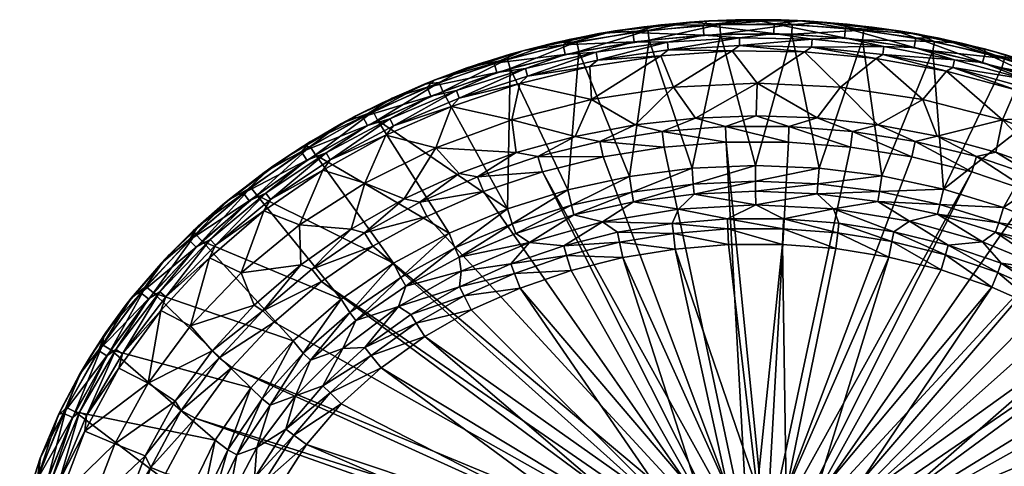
# Model space of a CAD drawing. Header units: inches. Extents: x -273 to 272, y -225 to 225.
# Tile 7 of 9: x -268 to 90, y 63 to 225. Entities that reach past the tile are written whole.
import ezdxf

# ---------------------------------------------------------------- set-up
doc = ezdxf.new("R2010")
doc.units = ezdxf.units.IN
doc.header["$MEASUREMENT"] = 0
doc.layers.add('Layer 1', color=7, linetype='Continuous')

# ---------------------------------------------------------------- blocks, each defined once
blk = doc.blocks.new('Wind-R')
at = {"color": 9, "true_color": 0xc0c0c0}
mesh = blk.add_polyface(dxfattribs=at)
corners = [(-64.82, 213.44, -128), (-46.41, 168.03, -128), (-39.27, 217.61, -128), (-52.25, 220.82, -93.5), (-41.15, 222.42, -123), (-17.56, 224.53, -93.5), (-17.56, 224.53, -34.5), (-34.99, 223.14, -5), (-52.25, 220.82, -34.5), (-52.25, 220.82, -64), (-73.75, 216.6, -123), (-57.55, 219.93, -123), (-51.71, 220.91, -5), (-17.56, 224.53, -64), (-85.67, 213.59, -64), (-68.33, 217.81, -5), (-85.67, 213.59, -93.5), (-32.6, 216.86), (-58.53, 213.15), (-44.75, 216.9), (-69.85, 212.37), (-19.43, 219.42), (-35.04, 211.87, -3.29), (-30.35, 200.45, -35.86), (-60.24, 195.96, -35.86), (-60.81, 207.93, -3.29), (-44.34, 186.75, -68.42), (-22.45, 189.24, -68.42), (-66.12, 182.56, -68.42), (-58.01, 210.33, -0.9), (-32.31, 214, -0.9), (-70.58, 215.82, -1.46), (-45.23, 220.4, -1.46), (-19.65, 222.95, -1.46), (-34.47, 184.39, -73.19), (-65.53, 216.9, -126.54), (-39.73, 221.12, -126.54), (-24.55, 224.08, -123)]
mesh.append_faces([[corners[k] for k in face] for face in [(0, 1, 2), (3, 4, 5), (6, 7, 8), (6, 8, 9), (10, 11, 3), (4, 3, 11), (8, 7, 12), (9, 3, 13), (8, 14, 9), (8, 12, 15), (9, 16, 3), (17, 18, 19), (19, 18, 20), (21, 17, 19), (22, 23, 24), (22, 24, 25), (26, 23, 27), (28, 24, 26), (24, 23, 26), (18, 17, 29), (29, 17, 30), (29, 22, 25), (30, 22, 29), (31, 12, 32), (31, 19, 20), (32, 19, 31), (21, 19, 32), (32, 12, 7), (33, 32, 7), (15, 12, 31), (26, 27, 34), (35, 11, 10), (11, 35, 36), (35, 0, 36), (0, 2, 36), (36, 4, 11), (36, 37, 4)]], dxfattribs={"color": 9})
mesh = blk.add_polyface(dxfattribs=at)
corners = [(-23.61, 170.98, -128), (-0.54, 172, -128), (-13.35, 219.72, -128), (-39.27, 217.61, -128), (12.62, 219.75, -128), (-17.56, 224.53, -64), (17.56, 224.53, -34.5), (-17.56, 224.53, -34.5), (-17.56, 224.53, -93.5), (-41.15, 222.42, -123), (-24.55, 224.08, -123), (-1.21, 225, -5), (-7.91, 224.91, -123), (17.56, 224.53, -93.5), (-18.17, 224.5, -5), (-34.99, 223.14, -5), (17.56, 224.53, -64), (-52.25, 220.82, -64), (-52.25, 220.82, -93.5), (-6.42, 218.44), (-32.6, 216.86), (-19.43, 219.42), (6.11, 219.94), (-9.03, 213.67, -3.29), (-30.35, 200.45, -35.86), (-35.04, 211.87, -3.29), (0, 201.95, -35.86), (-22.45, 189.24, -68.42), (-0.39, 190.1, -68.42), (-6.36, 215.57, -0.9), (-32.31, 214, -0.9), (-19.65, 222.95, -1.46), (6.18, 223.48, -1.46), (-45.23, 220.4, -1.46), (-11.55, 186.21, -73.19), (-34.47, 184.39, -73.19), (11.56, 186.21, -73.19), (-13.52, 223.26, -126.54), (-39.73, 221.12, -126.54), (12.75, 223.29, -126.54), (8.74, 224.89, -123)]
mesh.append_faces([[corners[k] for k in face] for face in [(0, 1, 2), (3, 0, 2), (2, 1, 4), (5, 6, 7), (8, 9, 10), (7, 6, 11), (12, 13, 8), (12, 8, 10), (7, 14, 15), (5, 8, 16), (5, 7, 17), (14, 7, 11), (5, 18, 8), (19, 20, 21), (22, 19, 21), (23, 24, 25), (23, 26, 24), (24, 26, 27), (26, 28, 27), (29, 30, 19), (30, 20, 19), (30, 23, 25), (29, 23, 30), (31, 32, 22), (31, 21, 33), (31, 22, 21), (32, 31, 11), (31, 14, 11), (31, 15, 14), (27, 34, 35), (28, 36, 34), (34, 27, 28), (2, 37, 3), (37, 38, 3), (2, 39, 37), (37, 12, 10), (38, 37, 10), (12, 37, 40)]], dxfattribs={"color": 9})
mesh = blk.add_polyface(dxfattribs=at)
corners = [(-0.54, 172, -128), (22.51, 171.08, -128), (12.62, 219.75, -128), (38.37, 217.73, -128), (17.56, 224.53, -93.5), (25.33, 224.03, -123), (41.78, 222.34, -123), (17.56, 224.53, -64), (52.25, 220.82, -34.5), (17.56, 224.53, -34.5), (-7.91, 224.91, -123), (8.74, 224.89, -123), (15.78, 224.62, -5), (-1.21, 225, -5), (52.25, 220.82, -64), (-17.56, 224.53, -64), (32.76, 223.37, -5), (-17.56, 224.53, -93.5), (19.97, 217.88), (-6.42, 218.44), (6.11, 219.94), (31.74, 218.44), (30.35, 200.45, -35.86), (0, 201.95, -35.86), (17.22, 213.34, -3.29), (-9.03, 213.67, -3.29), (43.24, 210.85, -3.29), (21.79, 189.29, -68.42), (-0.39, 190.1, -68.42), (-6.36, 215.57, -0.9), (19.8, 215.02, -0.9), (46.09, 215.2), (6.18, 223.48, -1.46), (32.12, 221.96, -1.46), (11.56, 186.21, -73.19), (34.68, 184.37, -73.19), (38.78, 221.23, -126.54), (12.75, 223.29, -126.54), (-13.52, 223.26, -126.54), (-13.35, 219.72, -128)]
mesh.append_faces([[corners[k] for k in face] for face in [(0, 1, 2), (2, 1, 3), (4, 5, 6), (7, 8, 9), (10, 11, 4), (5, 4, 11), (9, 12, 13), (7, 4, 14), (7, 9, 15), (12, 9, 16), (4, 7, 17), (18, 19, 20), (21, 18, 20), (22, 23, 24), (23, 25, 24), (26, 22, 24), (27, 28, 23), (23, 22, 27), (29, 18, 30), (29, 19, 18), (29, 24, 25), (30, 24, 29), (24, 30, 26), (30, 18, 31), (21, 32, 33), (20, 32, 21), (33, 12, 16), (32, 13, 12), (33, 32, 12), (34, 27, 35), (27, 34, 28), (2, 36, 37), (11, 38, 37), (3, 36, 2), (2, 37, 39), (37, 5, 11), (37, 36, 5)]], dxfattribs={"color": 9})
mesh = blk.add_polyface(dxfattribs=at)
corners = [(45.4, 168.2, -128), (38.37, 217.73, -128), (22.51, 171.08, -128), (63.84, 213.65, -128), (74.33, 216.47, -123), (52.25, 220.82, -93.5), (58.11, 219.82, -123), (41.78, 222.34, -123), (17.56, 224.53, -93.5), (32.76, 223.37, -5), (17.56, 224.53, -34.5), (52.25, 220.82, -34.5), (85.67, 213.59, -34.5), (52.25, 220.82, -64), (49.58, 221.25, -5), (85.67, 213.59, -64), (17.56, 224.53, -64), (66.23, 218.25, -5), (46.09, 215.2), (19.97, 217.88), (31.74, 218.44), (71.77, 210.4), (57.06, 214.93), (30.35, 200.45, -35.86), (43.24, 210.85, -3.29), (60.24, 195.96, -35.86), (68.81, 206.25, -3.29), (43.85, 186.82, -68.42), (65.52, 182.69, -68.42), (21.79, 189.29, -68.42), (19.8, 215.02, -0.9), (45.68, 212.36, -0.9), (71.12, 207.61, -0.9), (32.12, 221.96, -1.46), (57.69, 218.41, -1.46), (34.68, 184.37, -73.19), (64.52, 217.11, -126.54), (38.78, 221.23, -126.54), (25.33, 224.03, -123)]
mesh.append_faces([[corners[k] for k in face] for face in [(0, 1, 2), (1, 0, 3), (4, 5, 6), (7, 5, 8), (9, 10, 11), (12, 11, 13), (7, 6, 5), (11, 14, 9), (13, 5, 15), (13, 11, 16), (14, 11, 17), (5, 13, 8), (18, 19, 20), (21, 18, 22), (22, 18, 20), (23, 24, 25), (26, 25, 24), (27, 25, 28), (29, 23, 27), (23, 25, 27), (24, 30, 31), (32, 31, 21), (32, 26, 31), (30, 18, 31), (24, 31, 26), (31, 18, 21), (33, 14, 34), (22, 33, 34), (20, 33, 22), (34, 14, 17), (33, 9, 14), (29, 27, 35), (36, 1, 3), (37, 1, 36), (37, 7, 38), (7, 37, 6), (37, 36, 6)]], dxfattribs={"color": 9})
mesh = blk.add_polyface(dxfattribs=at)
corners = [(-114.29, 198.89, -128), (-90.77, 156.26, -128), (-89.83, 207.21, -128), (-68.8, 163.14, -128), (-64.82, 213.44, -128), (-105.56, 207.44, -123), (-89.75, 212.45, -123), (-85.67, 213.59, -93.5), (-85.67, 213.59, -34.5), (-52.25, 220.82, -34.5), (-68.33, 217.81, -5), (-73.75, 216.6, -123), (-52.25, 220.82, -93.5), (-85.67, 213.59, -64), (-84.84, 213.81, -5), (-52.25, 220.82, -64), (-117.09, 203.17, -64), (-101.14, 208.92, -5), (-117.09, 203.17, -93.5), (-84.22, 207.26), (-109.32, 199.2), (-94.63, 205.77), (-58.53, 213.15), (-69.85, 212.37), (-66.12, 182.56, -68.42), (-89.21, 188.57, -35.86), (-60.24, 195.96, -35.86), (-86.31, 201.8, -3.29), (-60.81, 207.93, -3.29), (-111.13, 193.5, -3.29), (-108.33, 196.51, -0.9), (-83.47, 204.5, -0.9), (-58.01, 210.33, -0.9), (-95.67, 209.14, -1.46), (-70.58, 215.82, -1.46), (-65.53, 216.9, -126.54), (-90.82, 210.61, -126.54)]
mesh.append_faces([[corners[k] for k in face] for face in [(0, 1, 2), (2, 3, 4), (5, 6, 7), (8, 9, 10), (7, 11, 12), (9, 8, 13), (11, 7, 6), (8, 10, 14), (13, 7, 15), (8, 16, 13), (8, 14, 17), (13, 18, 7), (19, 20, 21), (22, 19, 23), (23, 19, 21), (24, 25, 26), (26, 27, 28), (27, 26, 25), (27, 25, 29), (30, 19, 31), (31, 22, 32), (20, 19, 30), (19, 22, 31), (31, 27, 30), (31, 28, 27), (32, 28, 31), (23, 21, 33), (34, 23, 33), (34, 14, 10), (33, 17, 14), (34, 33, 14), (35, 2, 4), (36, 0, 2), (2, 35, 36), (36, 6, 5), (6, 36, 11), (36, 35, 11)]], dxfattribs={"color": 9})
mesh = blk.add_polyface(dxfattribs=at)
corners = [(67.77, 163.41, -128), (113.51, 199.2, -128), (89.02, 207.45, -128), (63.84, 213.65, -128), (74.33, 216.47, -123), (85.67, 213.59, -93.5), (52.25, 220.82, -93.5), (85.67, 213.59, -64), (117.09, 203.17, -34.5), (85.67, 213.59, -34.5), (66.23, 218.25, -5), (52.25, 220.82, -34.5), (106.28, 207.18, -123), (90.4, 212.25, -123), (82.72, 214.39, -5), (117.09, 203.17, -64), (52.25, 220.82, -64), (99.05, 209.61, -5), (96.99, 203.47), (71.77, 210.4), (81.97, 209.41), (57.06, 214.93), (106.43, 201.82), (68.81, 206.25, -3.29), (93.92, 199.51, -3.29), (89.21, 188.57, -35.86), (60.24, 195.96, -35.86), (65.52, 182.69, -68.42), (71.12, 207.61, -0.9), (96.11, 200.74, -0.9), (82.87, 212.83, -1.46), (57.69, 218.41, -1.46), (107.66, 205.14, -1.46), (114.78, 202.5, -126.54), (89.96, 210.86, -126.54), (58.11, 219.82, -123), (64.52, 217.11, -126.54)]
mesh.append_faces([[corners[k] for k in face] for face in [(0, 1, 2), (3, 0, 2), (4, 5, 6), (7, 8, 9), (10, 11, 9), (12, 5, 13), (4, 13, 5), (9, 14, 10), (7, 5, 15), (7, 9, 16), (14, 9, 17), (5, 7, 6), (18, 19, 20), (20, 19, 21), (22, 18, 20), (23, 24, 25), (25, 26, 23), (27, 26, 25), (28, 18, 29), (29, 24, 28), (23, 28, 24), (28, 19, 18), (22, 20, 30), (31, 30, 20), (31, 20, 21), (32, 22, 30), (30, 14, 17), (32, 30, 17), (14, 30, 10), (30, 31, 10), (33, 34, 2), (35, 36, 4), (34, 3, 2), (34, 36, 3), (34, 13, 4), (36, 34, 4), (13, 34, 12)]], dxfattribs={"color": 9})
mesh = blk.add_polyface(dxfattribs=at)
corners = [(-23.61, 170.98, -128), (-39.27, 217.61, -128), (-46.41, 168.03, -128), (-64.82, 213.44, -128), (-68.8, 163.14, -128), (-0.43, 157.72, -108), (-28.62, 156.14, -108), (-10.78, 152.61, -94.58), (-56.25, 151.51, -108), (-44.96, 158.74, -121.42), (-66.61, 154, -121.42), (-22.86, 161.61, -121.42), (-0.54, 162.61, -121.42), (9.56, 152.66, -94.58), (-30.91, 150.95, -94.58), (-50.76, 147.7, -94.58), (-70.34, 142.82, -94.58), (-44.34, 186.75, -68.42), (-57.2, 180.75, -73.19), (-66.12, 182.56, -68.42), (-34.47, 184.39, -73.19), (11.37, 180.47, -75), (-11.31, 180.48, -75), (-11.55, 186.21, -73.19), (-33.76, 178.7, -75), (-56.02, 175.13, -75), (-23.21, 165.26, -126.19), (-0.55, 166.27, -126.19), (-45.59, 162.35, -126.19), (-67.55, 157.54, -126.19), (-0.54, 172, -128), (-30.46, 147.32, -89.81), (-50.02, 144.12, -89.81), (-10.62, 148.95, -89.81), (-10.38, 143.22, -88), (9.2, 143.27, -88), (9.42, 149, -89.81)]
mesh.append_faces([[corners[k] for k in face] for face in [(0, 1, 2), (3, 4, 2), (5, 6, 7), (8, 9, 10), (8, 6, 9), (6, 5, 11), (11, 5, 12), (13, 5, 7), (6, 14, 7), (15, 14, 8), (6, 11, 9), (6, 8, 14), (15, 8, 16), (17, 18, 19), (18, 17, 20), (21, 22, 23), (22, 24, 20), (20, 23, 22), (24, 25, 18), (18, 20, 24), (26, 9, 11), (26, 11, 27), (28, 29, 10), (28, 10, 9), (9, 26, 28), (11, 12, 27), (28, 2, 29), (2, 28, 0), (26, 0, 28), (0, 26, 30), (27, 30, 26), (31, 15, 32), (33, 31, 34), (34, 35, 33), (7, 33, 36), (33, 7, 14), (14, 31, 33), (31, 14, 15)]], dxfattribs={"color": 9})
mesh = blk.add_polyface(dxfattribs=at)
corners = [(-117.09, 203.17, -93.5), (-105.56, 207.44, -123), (-85.67, 213.59, -93.5), (-145.93, 190.02, -93.5), (-136.36, 194.81, -123), (-85.67, 213.59, -34.5), (-117.09, 203.17, -34.5), (-117.09, 203.17, -64), (-145.93, 190.02, -34.5), (-132.68, 196.53, -5), (-121.13, 201.55, -123), (-101.14, 208.92, -5), (-117.15, 203.15, -5), (-85.67, 213.59, -64), (-145.93, 190.02, -64), (-109.32, 199.2), (-133.5, 189), (-118.69, 197.15), (-141.74, 186.57), (-94.63, 205.77), (-111.13, 193.5, -3.29), (-89.21, 188.57, -35.86), (-116.84, 178.38, -35.86), (-132.27, 186.41, -0.9), (-108.33, 196.51, -0.9), (-135.01, 183.05, -3.29), (-86.31, 201.8, -3.29), (-120.02, 200.42, -1.46), (-95.67, 209.14, -1.46), (-143.36, 189.7, -1.46), (-115.58, 202.19, -126.54), (-114.29, 198.89, -128), (-90.82, 210.61, -126.54), (-139.63, 191.58, -126.54), (-138.04, 188.42, -128)]
mesh.append_faces([[corners[k] for k in face] for face in [(0, 1, 2), (3, 4, 0), (5, 6, 7), (8, 6, 9), (10, 0, 4), (6, 5, 11), (1, 0, 10), (6, 12, 9), (7, 0, 13), (7, 6, 14), (12, 6, 11), (0, 7, 3), (14, 3, 7), (15, 16, 17), (17, 16, 18), (19, 15, 17), (20, 21, 22), (15, 23, 16), (15, 24, 23), (23, 20, 25), (24, 20, 23), (24, 26, 20), (27, 12, 28), (27, 17, 29), (17, 27, 19), (29, 17, 18), (27, 28, 19), (11, 28, 12), (27, 9, 12), (27, 29, 9), (30, 31, 32), (30, 33, 34), (33, 30, 10), (30, 34, 31), (4, 33, 10), (30, 1, 10), (30, 32, 1)]], dxfattribs={"color": 9})
mesh = blk.add_polyface(dxfattribs=at)
corners = [(63.84, 213.65, -128), (45.4, 168.2, -128), (67.77, 163.41, -128), (21.81, 161.7, -121.42), (27.77, 156.23, -108), (43.93, 158.92, -121.42), (-0.43, 157.72, -108), (-0.54, 162.61, -121.42), (55.42, 151.7, -108), (49.72, 147.91, -94.58), (69.51, 143.06, -94.58), (29.74, 151.09, -94.58), (65.57, 154.28, -121.42), (9.56, 152.66, -94.58), (57.41, 180.7, -73.19), (34.68, 184.37, -73.19), (43.85, 186.82, -68.42), (56.23, 175.1, -75), (33.97, 178.67, -75), (65.52, 182.69, -68.42), (11.37, 180.47, -75), (11.56, 186.21, -73.19), (-11.55, 186.21, -73.19), (22.07, 165.36, -126.19), (66.49, 157.82, -126.19), (44.54, 162.53, -126.19), (-0.55, 166.27, -126.19), (22.51, 171.08, -128), (-0.54, 172, -128), (-10.62, 148.95, -89.81), (9.2, 143.27, -88), (9.42, 149, -89.81), (29.31, 147.46, -89.81), (28.64, 141.76, -88), (49, 144.32, -89.81), (-10.78, 152.61, -94.58)]
mesh.append_faces([[corners[k] for k in face] for face in [(0, 1, 2), (3, 4, 5), (3, 6, 4), (6, 3, 7), (8, 5, 4), (8, 9, 10), (11, 9, 4), (8, 12, 5), (8, 4, 9), (11, 4, 13), (4, 6, 13), (14, 15, 16), (17, 18, 15), (19, 14, 16), (15, 14, 17), (18, 20, 21), (21, 15, 18), (22, 21, 20), (3, 23, 7), (5, 24, 25), (26, 7, 23), (26, 23, 27), (3, 25, 23), (24, 5, 12), (25, 3, 5), (28, 26, 27), (23, 1, 27), (25, 1, 23), (25, 2, 1), (24, 2, 25), (29, 30, 31), (32, 31, 33), (11, 34, 9), (13, 32, 11), (11, 32, 34), (13, 31, 32), (31, 13, 35)]], dxfattribs={"color": 9})
mesh = blk.add_polyface(dxfattribs=at)
corners = [(117.09, 203.17, -34.5), (117.09, 203.17, -64), (145.93, 190.02, -34.5), (85.67, 213.59, -34.5), (99.05, 209.61, -5), (117.09, 203.17, -93.5), (85.67, 213.59, -93.5), (106.28, 207.18, -123), (136.77, 194.6, -123), (145.93, 190.02, -93.5), (121.72, 201.3, -123), (130.85, 197.37, -5), (145.93, 190.02, -64), (115.15, 203.93, -5), (85.67, 213.59, -64), (121.72, 194.29), (96.99, 203.47), (106.43, 201.82), (145.46, 182.95), (130.23, 192.15), (118.53, 190.54, -3.29), (89.21, 188.57, -35.86), (93.92, 199.51, -3.29), (116.84, 178.38, -35.86), (120.61, 191.65, -0.9), (96.11, 200.74, -0.9), (142.16, 179.39, -3.29), (107.66, 205.14, -1.46), (131.72, 195.36, -1.46), (146.12, 189.92, -5), (113.51, 199.2, -128), (137.02, 188.94, -128), (138.57, 192.11, -126.54), (114.78, 202.5, -126.54), (89.02, 207.45, -128), (89.96, 210.86, -126.54)]
mesh.append_faces([[corners[k] for k in face] for face in [(0, 1, 2), (3, 0, 4), (5, 6, 7), (5, 8, 9), (5, 10, 8), (2, 11, 0), (7, 10, 5), (2, 1, 12), (9, 12, 5), (0, 13, 4), (1, 5, 12), (1, 0, 14), (13, 0, 11), (5, 1, 6), (15, 16, 17), (18, 15, 19), (19, 15, 17), (20, 21, 22), (21, 20, 23), (24, 20, 25), (25, 15, 24), (22, 25, 20), (25, 16, 15), (20, 24, 26), (24, 15, 18), (4, 13, 27), (27, 19, 17), (27, 28, 19), (28, 11, 29), (11, 28, 13), (28, 27, 13), (30, 31, 32), (33, 34, 30), (33, 10, 7), (30, 32, 33), (33, 32, 10), (35, 33, 7), (8, 10, 32)]], dxfattribs={"color": 9})
mesh = blk.add_polyface(dxfattribs=at)
corners = [(-160.64, 175.88, -128), (-132.24, 136.43, -128), (-112.04, 147.34, -128), (-138.04, 188.42, -128), (-90.77, 156.26, -128), (-89.83, 207.21, -128), (-68.8, 163.14, -128), (-114.29, 198.89, -128), (-135.01, 183.05, -3.29), (-111.13, 193.5, -3.29), (-116.84, 178.38, -35.86), (-142.69, 165.58, -35.86), (-87.57, 176.66, -68.42), (-89.21, 188.57, -35.86), (-66.12, 182.56, -68.42), (-108.37, 169.09, -68.42), (-128.38, 159.85, -68.42), (-66.61, 154, -121.42), (-82.77, 143.95, -108), (-56.25, 151.51, -108), (-70.34, 142.82, -94.58), (-87.79, 147.33, -121.42), (-122.69, 158.61, -73.19), (-142.82, 147.49, -73.19), (-79.74, 175.21, -73.19), (-101.65, 167.83, -73.19), (-57.2, 180.75, -73.19), (-56.02, 175.13, -75), (-78.03, 169.73, -75), (-99.5, 162.5, -75), (-120.06, 153.51, -75), (-139.71, 142.66, -75), (-89.08, 150.77, -126.19), (-108.29, 138.71, -121.42), (-67.55, 157.54, -126.19), (-109.88, 142.02, -126.19), (-46.41, 168.03, -128)]
mesh.append_faces([[corners[k] for k in face] for face in [(0, 1, 2), (3, 2, 4), (5, 4, 6), (3, 4, 7), (8, 9, 10), (8, 10, 11), (12, 13, 14), (12, 15, 10), (10, 13, 12), (10, 15, 16), (16, 11, 10), (17, 18, 19), (20, 19, 18), (21, 18, 17), (22, 23, 16), (14, 24, 12), (25, 22, 15), (15, 12, 25), (25, 12, 24), (22, 16, 15), (24, 14, 26), (27, 28, 24), (24, 26, 27), (28, 29, 25), (25, 24, 28), (29, 30, 22), (22, 25, 29), (30, 31, 23), (23, 22, 30), (21, 32, 33), (34, 32, 21), (34, 21, 17), (2, 35, 4), (32, 4, 35), (4, 32, 6), (34, 6, 32), (6, 34, 36)]], dxfattribs={"color": 9})
mesh = blk.add_polyface(dxfattribs=at)
corners = [(-160.64, 175.88, -128), (-112.04, 147.34, -128), (-138.04, 188.42, -128), (-171.76, 174.68, -93.5), (-165.44, 178.8, -123), (-145.93, 190.02, -93.5), (-117.09, 203.17, -34.5), (-145.93, 190.02, -34.5), (-145.93, 190.02, -64), (-162.41, 180.67, -5), (-171.76, 174.68, -34.5), (-151.14, 187.22, -123), (-136.36, 194.81, -123), (-179.26, 169.47, -123), (-147.76, 189.04, -5), (-171.76, 174.68, -64), (-132.68, 196.53, -5), (-176.58, 171.35, -5), (-133.5, 189), (-156.72, 176.57), (-141.74, 186.57), (-163.77, 173.94), (-178.67, 161.89), (-135.01, 183.05, -3.29), (-142.69, 165.58, -35.86), (-157.89, 170.35, -3.29), (-155.25, 174.11, -0.9), (-176.96, 159.59, -0.9), (-132.27, 186.41, -0.9), (-143.36, 189.7, -1.46), (-165.65, 176.92, -1.46), (-186.83, 161.93, -1.46), (-139.63, 191.58, -126.54), (-184.1, 164.04, -126.54), (-162.5, 178.9, -126.54), (-181.94, 161.23, -128)]
mesh.append_faces([[corners[k] for k in face] for face in [(0, 1, 2), (3, 4, 5), (6, 7, 8), (7, 9, 10), (4, 11, 5), (12, 5, 11), (13, 4, 3), (7, 14, 9), (7, 15, 8), (14, 7, 16), (5, 8, 3), (10, 15, 7), (15, 3, 8), (17, 10, 9), (18, 19, 20), (19, 21, 20), (19, 22, 21), (23, 24, 25), (19, 26, 27), (18, 28, 26), (18, 26, 19), (26, 23, 25), (28, 23, 26), (9, 29, 30), (21, 31, 30), (30, 20, 21), (20, 30, 29), (29, 14, 16), (14, 29, 9), (30, 17, 9), (2, 32, 0), (33, 34, 13), (34, 0, 32), (0, 34, 35), (34, 4, 13), (34, 11, 4), (32, 12, 11), (34, 32, 11)]], dxfattribs={"color": 9})
mesh = blk.add_polyface(dxfattribs=at)
corners = [(113.51, 199.2, -128), (89.58, 156.69, -128), (137.02, 188.94, -128), (110.8, 147.93, -128), (159.48, 176.62, -128), (67.77, 163.41, -128), (131.17, 137.07, -128), (89.21, 188.57, -35.86), (116.84, 178.38, -35.86), (107.76, 169.33, -68.42), (142.16, 179.39, -3.29), (118.53, 190.54, -3.29), (142.69, 165.58, -35.86), (128.13, 159.97, -68.42), (86.84, 176.88, -68.42), (65.52, 182.69, -68.42), (65.57, 154.28, -121.42), (55.42, 151.7, -108), (81.98, 144.22, -108), (69.51, 143.06, -94.58), (86.63, 147.77, -121.42), (120.61, 191.65, -0.9), (144.1, 180.43, -0.9), (79.76, 175.21, -73.19), (78.1, 169.72, -75), (57.41, 180.7, -73.19), (101.69, 167.81, -73.19), (99.58, 162.48, -75), (120.43, 153.34, -75), (123.05, 158.43, -73.19), (143.46, 147.1, -73.19), (140.35, 142.29, -75), (56.23, 175.1, -75), (87.86, 151.21, -126.19), (108.63, 142.61, -126.19), (66.49, 157.82, -126.19)]
mesh.append_faces([[corners[k] for k in face] for face in [(0, 1, 2), (2, 3, 4), (0, 5, 1), (2, 1, 3), (4, 3, 6), (7, 8, 9), (10, 8, 11), (12, 8, 10), (9, 8, 13), (8, 12, 13), (14, 7, 9), (15, 7, 14), (16, 17, 18), (19, 18, 17), (16, 18, 20), (10, 21, 22), (23, 24, 25), (15, 23, 25), (23, 26, 27), (23, 14, 26), (28, 26, 29), (29, 26, 9), (30, 31, 29), (13, 30, 29), (31, 28, 29), (28, 27, 26), (13, 29, 9), (27, 24, 23), (9, 26, 14), (24, 32, 25), (14, 23, 15), (33, 16, 20), (33, 20, 34), (35, 16, 33), (35, 1, 5), (33, 1, 35), (33, 3, 1), (34, 3, 33)]], dxfattribs={"color": 9})
mesh = blk.add_polyface(dxfattribs=at)
corners = [(-158.35, 129.86, -75), (-15.58, 31.35, -75), (-21.09, 27.98, -75), (-3.2, 34.85, -75), (-56.02, 175.13, -75), (-33.76, 178.7, -75), (-99.5, 162.5, -75), (-9.57, 33.66, -75), (-120.06, 153.51, -75), (-78.03, 169.73, -75), (-191.06, 98.5, -75), (-25.9, 23.62, -75), (-11.31, 180.48, -75), (-139.71, 142.66, -75), (3.28, 34.83, -75), (-82.77, 143.95, -108), (-89.62, 136.2, -94.58), (-70.34, 142.82, -94.58), (9.2, 143.27, -88), (-10.38, 143.22, -88), (0, 54.46, -88), (-29.76, 141.63, -88), (-67.68, 133.8, -88), (-20.53, 50.41, -88), (-48.87, 138.5, -88), (-10.45, 53.43, -88), (-86.19, 127.45, -88), (-103.97, 119.49, -88), (-29.86, 45.51, -88), (-38.09, 38.9, -88), (-136.75, 98.47, -88), (-44.89, 30.82, -88), (-120.85, 109.88, -88), (-30.46, 147.32, -89.81), (-50.02, 144.12, -89.81), (-88.28, 132.79, -89.81), (-69.3, 139.3, -89.81), (-50.76, 147.7, -94.58), (-9.77, 49.49, -89.27), (0, 50.45, -89.27), (0, 47.88, -92.61)]
mesh.append_faces([[corners[k] for k in face] for face in [(0, 1, 2), (3, 4, 5), (6, 7, 8), (9, 3, 7), (10, 2, 11), (3, 5, 12), (1, 13, 7), (6, 9, 7), (9, 4, 3), (12, 14, 3), (15, 16, 17), (18, 19, 20), (20, 19, 21), (22, 23, 24), (21, 24, 25), (22, 26, 23), (27, 28, 26), (29, 30, 31), (32, 29, 28), (28, 23, 26), (23, 25, 24), (25, 20, 21), (33, 21, 19), (34, 24, 21), (21, 33, 34), (22, 35, 26), (36, 24, 34), (36, 35, 22), (17, 34, 37), (36, 22, 24), (16, 36, 17), (17, 36, 34), (16, 35, 36), (38, 39, 25), (38, 40, 39), (25, 39, 20), (23, 38, 25)]], dxfattribs={"color": 9})
mesh = blk.add_polyface(dxfattribs=at)
corners = [(56.23, 175.1, -75), (3.28, 34.83, -75), (33.97, 178.67, -75), (25.85, 23.49, -75), (21.11, 27.83, -75), (191.61, 97.88, -75), (15.63, 31.26, -75), (159.01, 129.39, -75), (78.1, 169.72, -75), (99.58, 162.48, -75), (9.61, 33.63, -75), (120.43, 153.34, -75), (-11.31, 180.48, -75), (11.37, 180.47, -75), (81.98, 144.22, -108), (69.51, 143.06, -94.58), (88.8, 136.52, -94.58), (28.64, 141.76, -88), (9.2, 143.27, -88), (10.52, 53.46, -88), (47.87, 138.7, -88), (20.64, 50.43, -88), (66.88, 134.03, -88), (103.15, 119.89, -88), (85.38, 127.77, -88), (29.97, 45.49, -88), (0, 54.46, -88), (38.16, 38.85, -88), (120.12, 110.32, -88), (44.92, 30.77, -88), (150.61, 85.94, -88), (9.42, 149, -89.81), (49, 144.32, -89.81), (29.31, 147.46, -89.81), (49.72, 147.91, -94.58), (68.49, 139.54, -89.81), (87.47, 133.11, -89.81), (9.77, 49.49, -89.27), (0, 50.45, -89.27), (9.17, 46.97, -92.61), (20.19, 46.23, -89.27)]
mesh.append_faces([[corners[k] for k in face] for face in [(0, 1, 2), (3, 4, 5), (4, 6, 7), (8, 9, 10), (10, 11, 6), (12, 13, 1), (0, 8, 1), (10, 9, 11), (2, 1, 13), (10, 1, 8), (14, 15, 16), (17, 18, 19), (17, 19, 20), (21, 22, 20), (23, 24, 25), (24, 22, 21), (26, 19, 18), (19, 21, 20), (21, 25, 24), (25, 27, 28), (27, 29, 30), (18, 17, 31), (32, 20, 22), (20, 32, 33), (34, 32, 35), (32, 22, 35), (22, 24, 35), (36, 35, 24), (15, 36, 16), (15, 35, 36), (35, 15, 34), (33, 17, 20), (37, 38, 39), (40, 21, 19), (19, 37, 40), (37, 19, 26), (26, 38, 37)]], dxfattribs={"color": 9})
mesh = blk.add_polyface(dxfattribs=at)
corners = [(-181.94, 161.23, -128), (-151.28, 123.38, -128), (-132.24, 136.43, -128), (-201.74, 144.43, -128), (-168.66, 108.29, -128), (-160.64, 175.88, -128), (-171.76, 174.68, -34.5), (-176.58, 171.35, -5), (-194.37, 157.7, -34.5), (-171.76, 174.68, -93.5), (-194.37, 157.7, -93.5), (-179.26, 169.47, -123), (-194.37, 157.7, -64), (-171.76, 174.68, -64), (-178.67, 161.89), (-184.67, 159.14), (-163.77, 173.94), (-187.62, 132.99, -35.86), (-179.37, 155.46, -3.29), (-166.41, 150.37, -35.86), (-147.6, 148.84, -68.42), (-165.9, 135.92, -68.42), (-157.89, 170.35, -3.29), (-142.69, 165.58, -35.86), (-128.38, 159.85, -68.42), (-182.9, 121.17, -68.42), (-150.63, 105.48, -108), (-130.42, 120.69, -108), (-145.87, 115.66, -121.42), (-156.72, 176.57), (-176.96, 159.59, -0.9), (-155.25, 174.11, -0.9), (-186.83, 161.93, -1.46), (-165.65, 176.92, -1.46), (-142.82, 147.49, -73.19), (-161.98, 134.32, -73.19), (-179.75, 119.1, -73.19), (-139.71, 142.66, -75), (-158.35, 129.86, -75), (-175.66, 115.06, -75), (-162.5, 178.9, -126.54), (-184.1, 164.04, -126.54), (-129.61, 131.31, -126.19), (-148.16, 118.54, -126.19), (-165.03, 103.82, -126.19)]
mesh.append_faces([[corners[k] for k in face] for face in [(0, 1, 2), (3, 1, 0), (3, 4, 1), (0, 2, 5), (6, 7, 8), (9, 10, 11), (6, 12, 13), (13, 10, 9), (14, 15, 16), (17, 18, 19), (19, 20, 21), (18, 22, 19), (22, 23, 19), (23, 24, 20), (19, 23, 20), (25, 17, 21), (17, 19, 21), (26, 27, 28), (29, 30, 14), (30, 22, 18), (31, 22, 30), (16, 15, 32), (33, 32, 7), (24, 34, 20), (34, 35, 20), (20, 35, 21), (25, 21, 36), (35, 36, 21), (37, 38, 35), (35, 34, 37), (39, 36, 38), (36, 35, 38), (40, 41, 0), (28, 42, 43), (43, 1, 44), (1, 43, 2), (42, 2, 43)]], dxfattribs={"color": 9})
mesh = blk.add_polyface(dxfattribs=at)
corners = [(-192.47, 159.28, -123), (-179.26, 169.47, -123), (-194.37, 157.7, -93.5), (-205.02, 148.23, -123), (-213.68, 139.63, -93.5), (-171.76, 174.68, -34.5), (-194.37, 157.7, -34.5), (-194.37, 157.7, -64), (-213.68, 139.63, -34.5), (-213.68, 139.63, -64), (-203.22, 149.89, -5), (-216.75, 136.39, -123), (-176.58, 171.35, -5), (-190.22, 161.1, -5), (-171.76, 174.68, -64), (-215.34, 137.87, -5), (-198.89, 145.12), (-204.02, 142.27), (-184.67, 159.14), (-217.24, 126.11), (-178.67, 161.89), (-199.08, 138.48, -3.29), (-179.37, 155.46, -3.29), (-187.62, 132.99, -35.86), (-196.94, 143.01, -0.9), (-215.07, 124.24, -0.9), (-176.96, 159.59, -0.9), (-186.83, 161.93, -1.46), (-206.48, 144.8, -1.46), (-224.07, 125.76, -1.46), (-219.52, 125.66, -128), (-201.74, 144.43, -128), (-204.19, 146.99, -126.54), (-184.1, 164.04, -126.54), (-181.94, 161.23, -128)]
mesh.append_faces([[corners[k] for k in face] for face in [(0, 1, 2), (3, 2, 4), (5, 6, 7), (6, 8, 9), (6, 10, 8), (2, 3, 0), (3, 4, 11), (6, 12, 13), (7, 2, 14), (9, 7, 6), (6, 13, 10), (2, 7, 4), (9, 4, 7), (15, 8, 10), (16, 17, 18), (16, 19, 17), (20, 16, 18), (21, 22, 23), (24, 16, 20), (24, 25, 16), (26, 24, 20), (24, 22, 21), (26, 22, 24), (27, 28, 10), (28, 18, 17), (18, 28, 27), (29, 28, 17), (27, 13, 12), (13, 27, 10), (28, 15, 10), (30, 31, 32), (31, 33, 32), (1, 0, 33), (34, 33, 31), (32, 3, 11), (3, 32, 0), (32, 33, 0)]], dxfattribs={"color": 9})
mesh = blk.add_polyface(dxfattribs=at)
corners = [(-158.35, 129.86, -75), (-21.09, 27.98, -75), (-175.66, 115.06, -75), (-9.57, 33.66, -75), (-139.71, 142.66, -75), (-120.06, 153.51, -75), (-15.58, 31.35, -75), (-191.06, 98.5, -75), (-108.21, 127.87, -94.58), (-107.65, 133.6, -108), (-130.42, 120.69, -108), (-82.77, 143.95, -108), (-108.29, 138.71, -121.42), (-127.69, 128.18, -121.42), (-87.79, 147.33, -121.42), (-89.62, 136.2, -94.58), (-125.9, 117.79, -94.58), (-142.61, 105.81, -94.58), (-145.87, 115.66, -121.42), (-136.75, 98.47, -88), (-151.22, 85.37, -88), (-44.89, 30.82, -88), (-50.01, 21.57, -88), (-163.91, 70.54, -88), (-174.45, 54.04, -88), (-38.09, 38.9, -88), (-120.85, 109.88, -88), (-29.86, 45.51, -88), (-103.97, 119.49, -88), (-129.61, 131.31, -126.19), (-109.88, 142.02, -126.19), (-89.08, 150.77, -126.19), (-132.24, 136.43, -128), (-112.04, 147.34, -128), (-86.19, 127.45, -88), (-106.56, 124.6, -89.81), (-123.93, 114.71, -89.81), (-88.28, 132.79, -89.81), (-140.31, 102.96, -89.81)]
mesh.append_faces([[corners[k] for k in face] for face in [(0, 1, 2), (3, 4, 5), (6, 0, 4), (2, 1, 7), (8, 9, 10), (11, 12, 9), (13, 10, 9), (12, 11, 14), (13, 9, 12), (9, 8, 15), (11, 9, 15), (10, 16, 8), (16, 10, 17), (10, 13, 18), (19, 20, 21), (22, 23, 24), (21, 20, 23), (25, 26, 19), (27, 28, 26), (13, 29, 18), (29, 13, 30), (12, 30, 13), (30, 12, 31), (32, 29, 33), (30, 33, 29), (28, 34, 35), (36, 26, 28), (34, 37, 35), (26, 38, 19), (36, 28, 35), (36, 38, 26), (8, 37, 15), (16, 35, 8), (8, 35, 37), (17, 36, 16), (16, 36, 35), (17, 38, 36)]], dxfattribs={"color": 9})
mesh = blk.add_polyface(dxfattribs=at)
corners = [(140.35, 142.29, -75), (15.63, 31.26, -75), (120.43, 153.34, -75), (21.11, 27.83, -75), (159.01, 129.39, -75), (176.2, 114.57, -75), (191.61, 97.88, -75), (126.64, 128.84, -121.42), (106.92, 133.96, -108), (129.76, 121.12, -108), (86.63, 147.77, -121.42), (81.98, 144.22, -108), (107.12, 139.28, -121.42), (144.82, 116.51, -121.42), (107.35, 128.3, -94.58), (125.15, 118.27, -94.58), (141.98, 106.31, -94.58), (88.8, 136.52, -94.58), (44.92, 30.77, -88), (163.39, 71.17, -88), (150.61, 85.94, -88), (136.08, 98.98, -88), (38.16, 38.85, -88), (120.12, 110.32, -88), (103.15, 119.89, -88), (29.97, 45.49, -88), (50.01, 21.57, -88), (174.05, 54.71, -88), (128.52, 131.97, -126.19), (108.63, 142.61, -126.19), (147.02, 119.42, -126.19), (131.17, 137.07, -128), (110.8, 147.93, -128), (105.72, 125.02, -89.81), (87.47, 133.11, -89.81), (123.19, 115.18, -89.81), (139.7, 103.45, -89.81), (85.38, 127.77, -88)]
mesh.append_faces([[corners[k] for k in face] for face in [(0, 1, 2), (3, 4, 5), (1, 0, 4), (5, 6, 3), (7, 8, 9), (8, 10, 11), (12, 10, 8), (13, 7, 9), (9, 8, 14), (12, 8, 7), (15, 16, 9), (15, 9, 14), (8, 17, 14), (8, 11, 17), (18, 19, 20), (20, 21, 22), (21, 23, 22), (23, 24, 25), (19, 26, 27), (28, 29, 12), (10, 12, 29), (7, 30, 28), (12, 7, 28), (29, 31, 32), (28, 31, 29), (33, 24, 23), (24, 33, 34), (14, 33, 35), (33, 23, 35), (23, 21, 35), (36, 35, 21), (15, 36, 16), (15, 35, 36), (35, 15, 14), (17, 33, 14), (34, 37, 24), (17, 34, 33)]], dxfattribs={"color": 9})
mesh = blk.add_polyface(dxfattribs=at)
corners = [(-219.52, 125.66, -128), (-168.66, 108.29, -128), (-201.74, 144.43, -128), (-229.77, 120.96, -34.5), (-229.77, 120.96, -64), (-213.68, 139.63, -34.5), (-213.68, 139.63, -93.5), (-229.77, 120.96, -93.5), (-216.75, 136.39, -123), (-227.6, 123.73, -123), (-237.59, 110.2, -123), (-215.34, 137.87, -5), (-226.55, 125.03, -5), (-213.68, 139.63, -64), (-242.82, 102.12, -64), (-236.8, 111.31, -5), (-242.82, 102.12, -93.5), (-217.24, 126.11), (-221.36, 123.49), (-204.02, 142.27), (-233.18, 105.16), (-206.05, 113.72, -35.86), (-199.08, 138.48, -3.29), (-187.62, 132.99, -35.86), (-216.84, 119.29, -3.29), (-182.9, 121.17, -68.42), (-215.07, 124.24, -0.9), (-230.8, 103.57, -0.9), (-198.89, 145.12), (-196.94, 143.01, -0.9), (-224.07, 125.76, -1.46), (-239.47, 104.69, -1.46), (-206.48, 144.8, -1.46), (-179.75, 119.1, -73.19), (-198.2, 104.66, -68.42), (-222.23, 127.96, -126.54), (-204.19, 146.99, -126.54), (-238.06, 106.85, -126.54), (-235.07, 104.95, -128)]
mesh.append_faces([[corners[k] for k in face] for face in [(0, 1, 2), (3, 4, 5), (6, 7, 8), (7, 9, 8), (7, 10, 9), (11, 12, 5), (5, 4, 13), (13, 7, 6), (5, 12, 3), (4, 7, 13), (14, 4, 3), (3, 12, 15), (4, 16, 7), (17, 18, 19), (17, 20, 18), (21, 22, 23), (21, 24, 22), (21, 23, 25), (26, 27, 17), (26, 17, 28), (26, 24, 27), (26, 22, 24), (29, 22, 26), (19, 18, 30), (18, 31, 30), (30, 12, 11), (32, 30, 11), (12, 30, 15), (30, 31, 15), (33, 34, 25), (35, 8, 9), (36, 35, 0), (37, 38, 35), (38, 0, 35), (10, 37, 9), (37, 35, 9), (35, 36, 8)]], dxfattribs={"color": 9})
mesh = blk.add_polyface(dxfattribs=at)
corners = [(-197.05, 72.11, -128), (-235.07, 104.95, -128), (-247.98, 82.44, -128), (-219.52, 125.66, -128), (-184.07, 91.16, -128), (-207.11, 51.4, -128), (-168.66, 108.29, -128), (-233.18, 105.16), (-236.5, 102.77), (-221.36, 123.49), (-216.84, 119.29, -3.29), (-221.44, 92.87, -35.86), (-232.07, 98.26, -3.29), (-206.05, 113.72, -35.86), (-198.2, 104.66, -68.42), (-182.9, 121.17, -68.42), (-211.57, 86.33, -68.42), (-222.56, 66.4, -68.42), (-233.6, 70.76, -35.86), (-189.24, 66.82, -121.42), (-192.49, 49.42, -108), (-181.94, 69.48, -108), (-198.6, 47.32, -121.42), (-191.16, 39.27, -94.58), (-182.71, 58.49, -94.58), (-230.8, 103.57, -0.9), (-217.24, 126.11), (-195.61, 102.02, -73.19), (-209.38, 82.93, -73.19), (-191.06, 98.5, -75), (-204.38, 80.09, -75), (-220.45, 62.2, -73.19), (-228.44, 40.02, -73.19), (-215.12, 60.05, -75), (-230.76, 45.13, -68.42), (-179.75, 119.1, -73.19), (-175.66, 115.06, -75), (-192.42, 68.65, -126.19), (-179.94, 87.14, -126.19), (-202.04, 48.62, -126.19)]
mesh.append_faces([[corners[k] for k in face] for face in [(0, 1, 2), (3, 1, 4), (2, 5, 0), (1, 0, 4), (3, 4, 6), (7, 8, 9), (10, 11, 12), (10, 13, 11), (14, 13, 15), (16, 11, 14), (11, 13, 14), (17, 18, 16), (18, 11, 16), (19, 20, 21), (19, 22, 20), (20, 23, 24), (25, 7, 26), (25, 10, 12), (27, 28, 16), (27, 29, 28), (28, 30, 31), (32, 31, 33), (31, 17, 28), (31, 32, 34), (35, 27, 14), (29, 27, 36), (29, 30, 28), (14, 27, 16), (30, 33, 31), (16, 28, 17), (17, 31, 34), (37, 22, 19), (37, 19, 38), (37, 39, 22), (5, 39, 0), (37, 0, 39), (0, 37, 4)]], dxfattribs={"color": 9})
mesh = blk.add_polyface(dxfattribs=at)
corners = [(-229.77, 120.96, -34.5), (-236.8, 111.31, -5), (-242.82, 102.12, -34.5), (-229.77, 120.96, -93.5), (-242.82, 102.12, -93.5), (-237.59, 110.2, -123), (-260.8, 65.23, -34.5), (-253.06, 83.45, -34.5), (-253.96, 81.57, -5), (-253.06, 83.45, -93.5), (-246.46, 95.99, -123), (-260.8, 65.23, -93.5), (-254.16, 81.16, -123), (-245.98, 96.8, -5), (-242.82, 102.12, -64), (-229.77, 120.96, -64), (-253.06, 83.45, -64), (-260.8, 65.23, -64), (-246.38, 82.38), (-249, 80.38), (-236.5, 102.77), (-233.18, 105.16), (-244.5, 75.42, -3.29), (-232.07, 98.26, -3.29), (-221.44, 92.87, -35.86), (-233.6, 70.76, -35.86), (-243.81, 81.11, -0.9), (-230.8, 103.57, -0.9), (-239.47, 104.69, -1.46), (-252.18, 81.9, -1.46), (-221.36, 123.49), (-247.98, 82.44, -128), (-235.07, 104.95, -128), (-238.06, 106.85, -126.54), (-251.16, 84.01, -126.54)]
mesh.append_faces([[corners[k] for k in face] for face in [(0, 1, 2), (3, 4, 5), (6, 7, 8), (4, 9, 10), (9, 11, 12), (2, 13, 7), (5, 4, 10), (10, 9, 12), (2, 14, 0), (14, 4, 15), (16, 14, 2), (13, 2, 1), (4, 14, 9), (7, 16, 2), (16, 9, 14), (8, 7, 13), (16, 11, 9), (7, 17, 16), (18, 19, 20), (21, 18, 20), (22, 23, 24), (22, 24, 25), (18, 21, 26), (26, 21, 27), (26, 23, 22), (27, 23, 26), (28, 13, 1), (29, 28, 20), (30, 20, 28), (19, 29, 20), (29, 8, 13), (28, 29, 13), (31, 32, 33), (34, 31, 33), (34, 10, 12), (33, 5, 10), (34, 33, 10)]], dxfattribs={"color": 9})
mesh = blk.add_polyface(dxfattribs=at)
corners = [(-25.9, 23.62, -75), (-204.38, 80.09, -75), (-191.06, 98.5, -75), (-29.8, 18.46, -75), (-215.12, 60.05, -75), (-167.91, 88.29, -108), (-162.46, 101.2, -121.42), (-177.02, 84.91, -121.42), (-189.24, 66.82, -121.42), (-181.94, 69.48, -108), (-150.63, 105.48, -108), (-145.87, 115.66, -121.42), (-157.93, 91.92, -94.58), (-142.61, 105.81, -94.58), (-130.42, 120.69, -108), (-171.4, 76.19, -94.58), (-182.71, 58.49, -94.58), (-192.49, 49.42, -108), (-195.61, 102.02, -73.19), (-179.75, 119.1, -73.19), (-175.66, 115.06, -75), (-148.16, 118.54, -126.19), (-165.03, 103.82, -126.19), (-179.94, 87.14, -126.19), (-184.07, 91.16, -128), (-192.42, 68.65, -126.19), (-168.66, 108.29, -128), (-151.28, 123.38, -128), (-140.31, 102.96, -89.81), (-155.31, 89.36, -89.81), (-151.22, 85.37, -88), (-136.75, 98.47, -88), (-163.91, 70.54, -88), (-179.49, 56.76, -89.81), (-174.45, 54.04, -88), (-168.47, 74, -89.81), (-187.7, 38.08, -89.81), (-191.16, 39.27, -94.58)]
mesh.append_faces([[corners[k] for k in face] for face in [(0, 1, 2), (1, 3, 4), (5, 6, 7), (8, 9, 7), (5, 10, 6), (5, 7, 9), (6, 10, 11), (12, 10, 5), (10, 13, 14), (13, 10, 12), (5, 15, 12), (9, 15, 5), (9, 16, 15), (9, 17, 16), (18, 19, 20), (6, 11, 21), (7, 22, 23), (22, 7, 6), (8, 7, 23), (21, 22, 6), (23, 24, 25), (24, 23, 26), (22, 26, 23), (26, 22, 27), (28, 12, 29), (29, 30, 31), (31, 28, 29), (32, 33, 34), (35, 30, 29), (35, 33, 32), (34, 33, 36), (28, 13, 12), (15, 29, 12), (35, 32, 30), (16, 35, 15), (15, 35, 29), (37, 33, 16), (16, 33, 35)]], dxfattribs={"color": 9})
mesh = blk.add_polyface(dxfattribs=at)
corners = [(204.82, 79.42, -75), (215.45, 59.35, -75), (29.73, 18.36, -75), (191.61, 97.88, -75), (25.85, 23.49, -75), (188.56, 68.02, -121.42), (176.22, 85.97, -121.42), (181.56, 70.08, -108), (161.5, 102.17, -121.42), (150.06, 105.97, -108), (167.43, 88.84, -108), (144.82, 116.51, -121.42), (170.92, 76.83, -94.58), (182.33, 59.2, -94.58), (192.22, 50.05, -108), (157.31, 92.55, -94.58), (141.98, 106.31, -94.58), (129.76, 121.12, -108), (176.2, 114.57, -75), (180.24, 118.62, -73.19), (191.67, 69.95, -126.19), (164.01, 104.82, -126.19), (179.07, 88.24, -126.19), (167.64, 109.29, -128), (147.02, 119.42, -126.19), (183.21, 92.25, -128), (154.7, 89.98, -89.81), (150.61, 85.94, -88), (163.39, 71.17, -88), (139.7, 103.45, -89.81), (168, 74.62, -89.81), (174.05, 54.71, -88), (179.12, 57.44, -89.81), (182.04, 36.83, -88), (187.49, 38.69, -89.81), (136.08, 98.98, -88)]
mesh.append_faces([[corners[k] for k in face] for face in [(0, 1, 2), (3, 0, 4), (5, 6, 7), (8, 9, 10), (8, 11, 9), (6, 10, 7), (6, 8, 10), (7, 12, 13), (14, 7, 13), (10, 15, 12), (7, 10, 12), (9, 16, 15), (10, 9, 15), (9, 17, 16), (18, 19, 3), (5, 20, 6), (21, 8, 22), (8, 21, 11), (20, 22, 6), (6, 22, 8), (21, 23, 24), (21, 25, 23), (22, 25, 21), (26, 27, 28), (27, 26, 29), (15, 26, 30), (26, 28, 30), (28, 31, 30), (32, 30, 31), (32, 31, 33), (12, 32, 13), (13, 32, 34), (12, 30, 32), (30, 12, 15), (16, 26, 15), (29, 35, 27), (16, 29, 26)]], dxfattribs={"color": 9})
mesh = blk.add_polyface(dxfattribs=at)
corners = [(-207.11, 51.4, -128), (-247.98, 82.44, -128), (-257.83, 58.56, -128), (-254.16, 81.16, -123), (-260.8, 65.23, -93.5), (-260.65, 65.64, -123), (-265.78, 49.66, -123), (-266.31, 47.67, -93.5), (-260.8, 65.23, -34.5), (-260.8, 65.23, -64), (-253.06, 83.45, -34.5), (-266.31, 47.67, -64), (-266.31, 47.67, -34.5), (-253.06, 83.45, -64), (-253.96, 81.57, -5), (-260.56, 65.86, -5), (-265.78, 49.6, -5), (-256.47, 57.97), (-258.43, 56.77), (-249, 80.38), (-263.03, 32.56), (-246.38, 82.38), (-242.38, 47.69, -35.86), (-233.6, 70.76, -35.86), (-222.56, 66.4, -68.42), (-253.71, 51.16, -3.29), (-244.5, 75.42, -3.29), (-230.76, 45.13, -68.42), (-260.21, 32.04, -0.9), (-253.75, 57.06, -0.9), (-243.81, 81.11, -0.9), (-261.8, 57.86, -1.46), (-268.15, 32.51, -1.46), (-252.18, 81.9, -1.46), (-261.2, 59.66, -126.54), (-251.16, 84.01, -126.54), (-264.39, 33.43, -128)]
mesh.append_faces([[corners[k] for k in face] for face in [(0, 1, 2), (3, 4, 5), (6, 4, 7), (8, 9, 10), (11, 8, 12), (6, 5, 4), (13, 9, 4), (14, 15, 8), (11, 7, 9), (8, 15, 16), (9, 7, 4), (16, 12, 8), (8, 11, 9), (17, 18, 19), (17, 20, 18), (21, 17, 19), (22, 23, 24), (23, 22, 25), (25, 26, 23), (27, 22, 24), (28, 17, 29), (29, 21, 30), (17, 21, 29), (29, 26, 25), (30, 26, 29), (15, 31, 16), (18, 32, 31), (31, 33, 19), (14, 33, 15), (33, 31, 15), (18, 31, 19), (34, 35, 3), (36, 2, 34), (35, 2, 1), (35, 34, 2), (34, 5, 6), (5, 34, 3)]], dxfattribs={"color": 9})
mesh = blk.add_polyface(dxfattribs=at)
corners = [(-29.75, -18.43, -75), (-218.99, -50.62, -75), (-32.62, -12.69, -75), (-29.8, 18.46, -75), (-32.67, 12.69, -75), (-215.12, 60.05, -75), (-204.38, 80.09, -75), (-25.9, 23.62, -75), (-47.11, -8.37, -92.61), (-36.12, -0.96, -124.71), (-47.86, 0.9, -92.61), (-46.8, 10.08, -92.61), (-34.95, 9.24, -124.71), (-43.98, 18.91, -92.61), (-44.61, -17.31, -92.61), (-34.59, -10.49, -124.71), (-46.1, -29.04, -88), (-50.84, -19.6, -88), (-172.14, -58.08, -88), (-39.46, -37.75, -88), (-39.61, -37.38, -88), (-163.91, 70.54, -88), (-50.01, 21.57, -88), (-44.89, 30.82, -88), (-174.45, 54.04, -88), (-53.21, 11.55, -88), (-46.32, 19.98, -89.27), (-39.58, 31.28, -89.27), (-39.5, 27.05, -92.61), (-49.91, 7.32, -89.27), (-50.15, -5.41, -89.27), (-47.48, -17.04, -89.27), (-42.7, -26.87, -89.27), (-40.49, -25.51, -92.61), (-36.69, -34.62, -89.27), (-38.09, 38.9, -88), (-54.45, 1.09, -88), (-53.65, -9.42, -88)]
mesh.append_faces([[corners[k] for k in face] for face in [(0, 1, 2), (3, 4, 5), (3, 6, 7), (8, 9, 10), (11, 10, 12), (13, 11, 12), (14, 15, 8), (16, 17, 18), (16, 19, 20), (21, 22, 23), (22, 24, 25), (23, 26, 27), (26, 13, 28), (28, 27, 26), (11, 26, 29), (26, 11, 13), (10, 30, 8), (11, 29, 10), (14, 8, 31), (10, 29, 30), (32, 33, 14), (31, 8, 30), (34, 32, 20), (31, 32, 14), (33, 32, 34), (23, 27, 35), (23, 22, 26), (25, 26, 22), (36, 29, 25), (29, 26, 25), (37, 30, 36), (30, 29, 36), (37, 17, 31), (31, 30, 37), (31, 17, 16), (16, 32, 31), (16, 20, 32)]], dxfattribs={"color": 9})
mesh = blk.add_polyface(dxfattribs=at)
corners = [(25.91, -23.51, -75), (29.79, -18.36, -75), (62.65, -93.77, -75), (32.64, -12.63, -75), (218.8, -51.11, -75), (215.45, 59.35, -75), (32.61, 12.57, -75), (29.73, 18.36, -75), (204.82, 79.42, -75), (25.85, 23.49, -75), (43.94, 19.01, -92.61), (34.93, 9.46, -124.71), (46.78, 10.16, -92.61), (36.21, -0.8, -124.71), (47.87, 0.92, -92.61), (47.17, -8.28, -92.61), (34.69, -10.44, -124.71), (44.71, -17.21, -92.61), (39.61, -37.38, -88), (39.46, -37.75, -88), (46.05, -29.03, -88), (44.92, 30.77, -88), (50.01, 21.57, -88), (163.39, 71.17, -88), (53.23, 11.5, -88), (182.04, 36.83, -88), (172.53, -57.48, -88), (50.75, -19.67, -88), (39.58, 31.28, -89.27), (39.45, 27.12, -92.61), (46.32, 19.98, -89.27), (49.91, 7.32, -89.27), (47.48, -17.04, -89.27), (50.15, -5.41, -89.27), (40.54, -25.52, -92.61), (42.7, -26.87, -89.27), (36.69, -34.62, -89.27), (53.59, -9.52, -88), (54.43, 1, -88), (38.16, 38.85, -88)]
mesh.append_faces([[corners[k] for k in face] for face in [(0, 1, 2), (1, 3, 4), (5, 6, 7), (8, 7, 9), (10, 11, 12), (13, 14, 12), (14, 13, 15), (16, 17, 15), (18, 19, 20), (21, 22, 23), (22, 24, 25), (20, 26, 27), (28, 29, 30), (10, 12, 30), (31, 24, 30), (31, 30, 12), (32, 15, 17), (33, 31, 14), (14, 15, 33), (12, 14, 31), (32, 33, 15), (34, 32, 17), (20, 27, 35), (30, 29, 10), (35, 36, 20), (36, 18, 20), (35, 32, 34), (27, 32, 35), (37, 32, 27), (38, 33, 37), (33, 32, 37), (24, 31, 38), (31, 33, 38), (24, 22, 30), (21, 30, 22), (39, 28, 21), (28, 30, 21)]], dxfattribs={"color": 9})

msp = doc.modelspace()

# ---------------------------------------------------------------- block references
at = {"layer": 'Layer 1'}
msp.add_blockref('Wind-R', (0, 0), dxfattribs=at)

doc.saveas('drawing.dxf')
